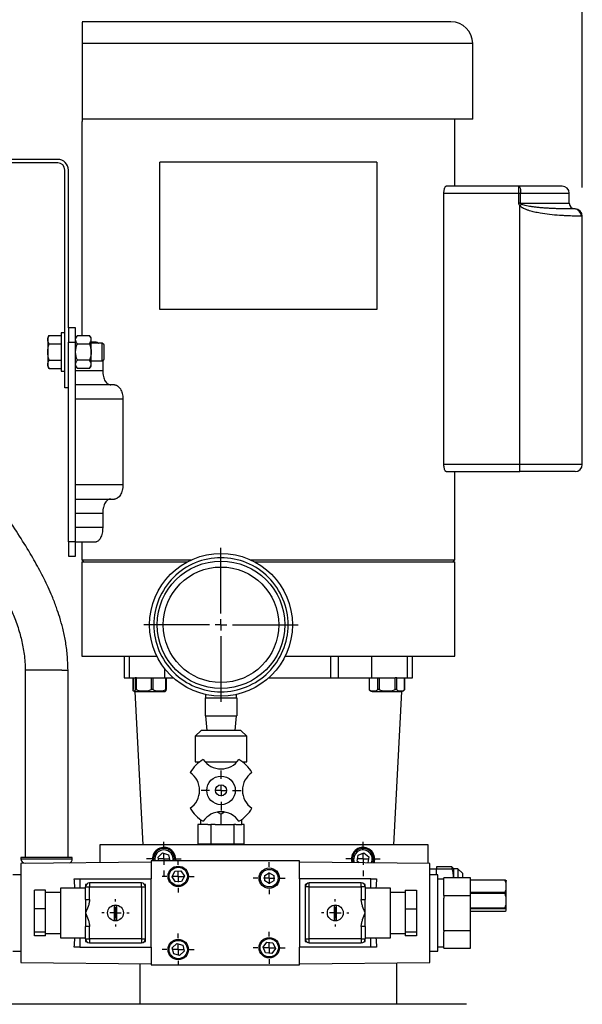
# Model space of a CAD drawing. Header units: inches. Extents: x 2 to 108, y 2 to 83.
# Tile 12 of 27: x 49 to 59, y 57 to 74. Entities that reach past the tile are written whole.
import ezdxf

# ---------------------------------------------------------------- set-up
doc = ezdxf.new("R2010")
doc.units = ezdxf.units.IN
doc.header["$LTSCALE"] = 10
doc.header["$MEASUREMENT"] = 0
doc.linetypes.add('CENTERX2', pattern=[0.8, 0.5, -0.1, 0.1, -0.1])
doc.layers.add('CENTER', color=40, linetype='CENTERX2')
doc.layers.add('DIMENSIONS', color=140, linetype='Continuous', lineweight=25)
doc.styles.add('SLDTEXTSTYLE0', font='TXT', dxfattribs={"width": 0.7})
doc.dimstyles.new('SLDDIMSTYLE1', dxfattribs={"dimtxt": 0.849609, "dimasz": 1.3, "dimexe": 0, "dimexo": 0.0625, "dimgap": 0.212402, "dimtad": 0, "dimtih": 1, "dimtoh": 1, "dimrnd": 1e-09, "dimzin": 12, "dimdsep": 46, "dimtxsty": 'SLDTEXTSTYLE0', "dimsah": 1, "dimcen": 0.09, "dimadec": 0, "dimazin": 3, "dimtfac": 1, "dimtofl": 0, "dimtmove": 0, "dimatfit": 3, "dimfxl": 0, "dimfrac": 2, "dimtolj": 1, "dimtzin": 12, "dimarcsym": 0})

# ---------------------------------------------------------------- blocks, each defined once
blk = doc.blocks.new('_D_5')
at = {"layer": 'DIMENSIONS'}
for p, q in [((42.053, 48.193), (42.053, 79.145)), ((59.285, 70.886), (59.285, 79.145)), ((42.053, 77.895), (48.854, 77.895)), ((50.005, 77.895), (49.72, 77.895)), ((49.72, 77.895), (49.72, 76.544)), ((53.237, 77.895), (53.522, 77.895)), ((53.522, 77.895), (53.522, 76.544)), ((59.285, 77.895), (54.388, 77.895)), ((49.72, 76.544), (50.005, 76.544)), ((53.522, 76.544), (53.237, 76.544))]:
    blk.add_line(p, q, dxfattribs=at)
for points in [[(42.053, 77.895), (43.353, 77.695), (43.353, 78.095)], [(59.285, 77.895), (57.985, 78.095), (57.985, 77.695)]]:
    blk.add_solid(points, dxfattribs=at)
at = {"layer": 'DIMENSIONS', "char_height": 0.8333, "attachment_point": 1, "style": 'SLDTEXTSTYLE0'}
for s, insert in [('17.23', (50.005, 79.159)), ('437.7', (50.005, 77.619))]:
    blk.add_mtext(s, dxfattribs=dict(at, insert=insert))
blk = doc.blocks.new('SW_CENTERMARKSYMBOL_9')
at = {"layer": 'CENTER', "color": 0}
for p, q in [((0, 0.2), (0, 0.303)), ((-0.2, 0), (-0.303, 0)), ((0, 0), (-0.1, 0)), ((0, 0), (0, 0.1)), ((0, 0), (0, -0.1)), ((0, 0), (0.1, 0)), ((0.2, 0), (0.303, 0)), ((0, -0.2), (0, -0.303))]:
    blk.add_line(p, q, dxfattribs=at)
blk = doc.blocks.new('SW_CENTERMARKSYMBOL_10')
at = {"layer": 'CENTER', "color": 0}
for p, q in [((0, 0.2), (0, 0.303)), ((-0.2, 0), (-0.303, 0)), ((0, 0), (-0.1, 0)), ((0, 0), (0, 0.1)), ((0, 0), (0, -0.1)), ((0, 0), (0.1, 0)), ((0.2, 0), (0.303, 0)), ((0, -0.2), (0, -0.303))]:
    blk.add_line(p, q, dxfattribs=at)
blk = doc.blocks.new('SW_CENTERMARKSYMBOL_11')
at = {"layer": 'CENTER', "color": 0}
for p, q in [((0, 0.2), (0, 1.35)), ((-0.2, 0), (-1.35, 0)), ((0, 0), (-0.1, 0)), ((0, 0), (0, 0.1)), ((0, 0), (0, -0.1)), ((0, 0), (0.1, 0)), ((0.2, 0), (1.35, 0)), ((0, -0.2), (0, -1.35))]:
    blk.add_line(p, q, dxfattribs=at)
blk = doc.blocks.new('SW_CENTERMARKSYMBOL_12')
at = {"layer": 'CENTER', "color": 0}
for p, q in [((0, 0.2), (0, 0.35)), ((-0.2, 0), (-0.35, 0)), ((0, 0), (-0.1, 0)), ((0, 0), (0, 0.1)), ((0, 0), (0, -0.1)), ((0, 0), (0.1, 0)), ((0.2, 0), (0.35, 0)), ((0, -0.2), (0, -0.35))]:
    blk.add_line(p, q, dxfattribs=at)
blk = doc.blocks.new('SW_CENTERMARKSYMBOL_13')
at = {"layer": 'CENTER', "color": 0}
for p, q in [((0, 0.2), (0, 0.2795)), ((-0.2, 0), (-0.2795, 0)), ((0, 0), (-0.1, 0)), ((0, 0), (0, 0.1)), ((0, 0), (0, -0.1)), ((0, 0), (0.1, 0)), ((0.2, 0), (0.2795, 0)), ((0, -0.2), (0, -0.2795))]:
    blk.add_line(p, q, dxfattribs=at)
blk = doc.blocks.new('SW_CENTERMARKSYMBOL_14')
at = {"layer": 'CENTER', "color": 0}
for p, q in [((0, 0.2), (0, 0.2795)), ((-0.2, 0), (-0.2795, 0)), ((0, 0), (-0.1, 0)), ((0, 0), (0, 0.1)), ((0, 0), (0, -0.1)), ((0, 0), (0.1, 0)), ((0.2, 0), (0.2795, 0)), ((0, -0.2), (0, -0.2795))]:
    blk.add_line(p, q, dxfattribs=at)
blk = doc.blocks.new('SW_CENTERMARKSYMBOL_15')
at = {"layer": 'CENTER', "color": 0}
for p, q in [((0, 0.2), (0, 0.2795)), ((-0.2, 0), (-0.2795, 0)), ((0, 0), (-0.1, 0)), ((0, 0), (0, 0.1)), ((0, 0), (0, -0.1)), ((0, 0), (0.1, 0)), ((0.2, 0), (0.2795, 0)), ((0, -0.2), (0, -0.2795))]:
    blk.add_line(p, q, dxfattribs=at)
blk = doc.blocks.new('SW_CENTERMARKSYMBOL_16')
at = {"layer": 'CENTER', "color": 0}
for p, q in [((0, 0.2), (0, 0.2795)), ((-0.2, 0), (-0.2795, 0)), ((0, 0), (-0.1, 0)), ((0, 0), (0, 0.1)), ((0, 0), (0, -0.1)), ((0, 0), (0.1, 0)), ((0.2, 0), (0.2795, 0)), ((0, -0.2), (0, -0.2795))]:
    blk.add_line(p, q, dxfattribs=at)
blk = doc.blocks.new('SW_CENTERMARKSYMBOL_17')
at = {"layer": 'CENTER', "color": 0}
for p, q in [((0, 0.2), (0, 0.239)), ((-0.2, 0), (-0.239, 0)), ((0, 0), (-0.1, 0)), ((0, 0), (0, 0.1)), ((0, 0), (0, -0.1)), ((0, 0), (0.1, 0)), ((0.2, 0), (0.239, 0)), ((0, -0.2), (0, -0.239))]:
    blk.add_line(p, q, dxfattribs=at)
blk = doc.blocks.new('SW_CENTERMARKSYMBOL_18')
at = {"layer": 'CENTER', "color": 0}
for p, q in [((0, 0.2), (0, 0.239)), ((-0.2, 0), (-0.239, 0)), ((0, 0), (-0.1, 0)), ((0, 0), (0, 0.1)), ((0, 0), (0, -0.1)), ((0, 0), (0.1, 0)), ((0.2, 0), (0.239, 0)), ((0, -0.2), (0, -0.239))]:
    blk.add_line(p, q, dxfattribs=at)

msp = doc.modelspace()

# ---------------------------------------------------------------- linework, layer by layer
for p, q in [((50.527, 73.411), (50.527, 72.081)), ((57.365, 73.411), (50.527, 73.411)), ((57.365, 72.081), (57.365, 73.411)), ((57.365, 72.081), (50.527, 72.081)), ((50.527, 72.081), (50.527, 72.041)), ((57.05, 70.911), (57.05, 72.081)), ((50.52, 72.041), (50.52, 68.294)), ((50.527, 72.041), (50.52, 72.041)), ((48.285, 71.381), (50.097, 71.381)), ((50.097, 71.318), (48.285, 71.318)), ((51.885, 68.751), (51.885, 71.331)), ((55.685, 71.331), (51.885, 71.331)), ((55.685, 71.331), (55.685, 68.751)), ((50.222, 67.381), (50.222, 71.193)), ((50.285, 68.431), (50.285, 71.193)), ((58.175, 70.911), (56.903, 70.911)), ((58.175, 70.786), (58.175, 70.911)), ((56.861, 66.036), (56.861, 70.786)), ((56.861, 70.786), (58.175, 70.786)), ((58.175, 70.611), (58.175, 70.786)), ((58.175, 70.786), (58.205, 70.786)), ((58.205, 70.611), (58.205, 70.786)), ((58.205, 70.786), (59.057, 70.786)), ((59.057, 70.611), (59.057, 70.786)), ((58.205, 70.611), (58.175, 70.611)), ((58.19, 70.57), (58.222, 70.593)), ((58.19, 66.036), (58.19, 70.57)), ((58.205, 70.611), (59.057, 70.611)), ((59.285, 70.386), (59.268, 70.386)), ((59.285, 66.036), (59.285, 70.386)), ((55.685, 68.751), (51.885, 68.751)), ((49.947, 68.294), (49.925, 68.256)), ((49.947, 68.294), (50.16, 68.294)), ((50.222, 68.343), (50.16, 68.343)), ((50.16, 68.343), (50.16, 68.006)), ((50.41, 68.431), (50.285, 68.431)), ((50.285, 68.431), (50.285, 68.181)), ((50.41, 68.181), (50.41, 68.431)), ((50.441, 68.294), (50.41, 68.256)), ((50.441, 68.294), (50.652, 68.294)), ((50.683, 68.256), (50.652, 68.294)), ((49.925, 68.256), (49.925, 68.222)), ((49.925, 68.222), (49.925, 68.006)), ((49.947, 68.15), (50.16, 68.15)), ((50.285, 68.181), (50.41, 68.181)), ((50.285, 64.681), (50.285, 68.181)), ((50.41, 64.681), (50.41, 68.181)), ((50.441, 68.15), (50.652, 68.15)), ((50.683, 68.222), (50.683, 68.256)), ((50.683, 68.006), (50.683, 68.222)), ((50.769, 68.181), (50.683, 68.181)), ((50.877, 68.162), (50.683, 68.162)), ((50.91, 68.129), (50.877, 68.162)), ((50.877, 68.006), (50.877, 68.162)), ((50.91, 68.006), (50.91, 68.129)), ((49.925, 68.006), (49.925, 67.789)), ((50.16, 68.006), (50.16, 67.668)), ((50.683, 67.789), (50.683, 68.006)), ((50.877, 67.85), (50.877, 68.006)), ((50.91, 67.883), (50.91, 68.006)), ((49.925, 67.789), (49.925, 67.756)), ((49.947, 67.861), (50.16, 67.861)), ((50.652, 67.861), (50.441, 67.861)), ((50.683, 67.85), (50.877, 67.85)), ((50.683, 67.756), (50.683, 67.789)), ((50.877, 67.85), (50.91, 67.883)), ((50.885, 67.858), (50.885, 67.681)), ((49.925, 67.756), (49.947, 67.717)), ((49.947, 67.717), (50.16, 67.717)), ((50.16, 67.668), (50.222, 67.668)), ((50.41, 67.756), (50.441, 67.717)), ((50.41, 67.681), (50.885, 67.681)), ((50.652, 67.717), (50.441, 67.717)), ((50.652, 67.717), (50.683, 67.756)), ((51.089, 67.431), (50.41, 67.431)), ((50.285, 67.381), (50.222, 67.381)), ((51.24, 67.181), (50.41, 67.181)), ((51.24, 67.181), (51.24, 65.681)), ((58.19, 66.036), (56.861, 66.036)), ((56.903, 65.911), (58.19, 65.911)), ((57.05, 64.366), (57.05, 65.911)), ((58.19, 65.911), (58.19, 66.036)), ((59.285, 66.036), (58.19, 66.036)), ((51.24, 65.681), (50.41, 65.681)), ((50.41, 65.431), (51.089, 65.431)), ((50.41, 65.181), (50.885, 65.181)), ((50.885, 65.181), (50.885, 64.931)), ((50.885, 64.931), (50.41, 64.931)), ((50.41, 64.681), (50.285, 64.681)), ((50.285, 64.681), (50.285, 64.431)), ((50.41, 64.431), (50.41, 64.681)), ((50.41, 64.681), (50.769, 64.681)), ((50.52, 64.681), (50.52, 64.366)), ((50.285, 64.431), (50.41, 64.431)), ((50.52, 64.366), (50.555, 64.331)), ((50.52, 64.366), (52.437, 64.366)), ((50.52, 64.331), (50.52, 62.681)), ((50.52, 64.331), (52.367, 64.331)), ((53.476, 64.366), (57.05, 64.366)), ((53.547, 64.331), (57.05, 64.331)), ((57.015, 64.331), (57.05, 64.366)), ((57.05, 62.681), (57.05, 64.331)), ((50.52, 62.681), (51.833, 62.681)), ((51.259, 62.681), (51.259, 62.301)), ((51.349, 62.681), (51.349, 62.301)), ((54.08, 62.681), (57.05, 62.681)), ((54.881, 62.301), (54.881, 62.681)), ((55.015, 62.301), (55.015, 62.681)), ((55.597, 62.301), (55.597, 62.681)), ((56.221, 62.301), (56.221, 62.681)), ((56.311, 62.301), (56.311, 62.681)), ((49.528, 62.433), (49.528, 59.155)), ((50.168, 62.433), (49.528, 62.433)), ((50.168, 62.433), (50.278, 62.433)), ((50.278, 59.155), (50.278, 62.433)), ((51.973, 62.301), (51.973, 62.457)), ((51.259, 62.301), (51.349, 62.301)), ((51.349, 62.301), (51.455, 62.301)), ((51.416, 62.301), (51.416, 62.093)), ((51.417, 62.09), (51.417, 62.301)), ((51.454, 62.301), (51.455, 62.301)), ((51.455, 62.301), (51.455, 62.09)), ((51.479, 62.301), (51.455, 62.301)), ((51.479, 62.09), (51.479, 62.301)), ((51.479, 62.301), (51.489, 62.301)), ((51.489, 62.301), (51.973, 62.301)), ((51.732, 62.301), (51.732, 62.09)), ((51.771, 62.09), (51.771, 62.301)), ((51.973, 62.301), (52.119, 62.301)), ((51.984, 62.301), (51.984, 62.09)), ((52, 62.093), (52, 62.301)), ((53.794, 62.301), (54.881, 62.301)), ((54.881, 62.301), (55.015, 62.301)), ((55.015, 62.301), (55.597, 62.301)), ((55.551, 62.301), (55.551, 62.098)), ((55.557, 62.09), (55.557, 62.301)), ((55.597, 62.301), (56.005, 62.301)), ((55.698, 62.301), (55.698, 62.09)), ((55.732, 62.09), (55.732, 62.301)), ((56.004, 62.301), (56.004, 62.09)), ((56.038, 62.301), (56.005, 62.301)), ((56.038, 62.301), (56.221, 62.301)), ((56.038, 62.09), (56.038, 62.301)), ((56.038, 62.301), (56.041, 62.301)), ((56.168, 62.301), (56.168, 62.09)), ((56.173, 62.098), (56.173, 62.301)), ((56.221, 62.301), (56.311, 62.301)), ((51.417, 62.09), (51.416, 62.093)), ((55.552, 62.097), (55.551, 62.098)), ((51.447, 62.062), (51.587, 59.378)), ((51.448, 62.061), (51.968, 62.061)), ((52.677, 61.949), (52.677, 61.636)), ((52.677, 61.949), (53.237, 61.949)), ((52.687, 62.008), (52.687, 61.949)), ((53.227, 61.949), (53.227, 62.008)), ((53.237, 61.949), (53.237, 61.636)), ((55.602, 62.061), (56.122, 62.061)), ((55.983, 59.378), (56.123, 62.062)), ((52.677, 61.636), (53.237, 61.636)), ((52.687, 61.636), (52.706, 61.379)), ((53.207, 61.379), (53.227, 61.636)), ((52.607, 61.379), (52.507, 61.279)), ((52.507, 61.279), (52.507, 60.829)), ((53.407, 61.279), (52.507, 61.279)), ((53.307, 61.379), (52.607, 61.379)), ((53.407, 61.279), (53.307, 61.379)), ((53.407, 60.829), (53.407, 61.279)), ((52.507, 60.829), (52.583, 60.829)), ((52.678, 60.829), (53.237, 60.829)), ((53.331, 60.829), (53.407, 60.829)), ((52.894, 59.948), (52.958, 59.912)), ((53.021, 59.948), (52.958, 59.912)), ((52.958, 59.729), (52.958, 59.912)), ((52.554, 59.729), (52.554, 59.385)), ((52.597, 59.729), (52.554, 59.729)), ((52.597, 59.819), (52.597, 59.729)), ((52.726, 59.729), (52.597, 59.729)), ((52.726, 59.729), (52.779, 59.729)), ((52.779, 59.729), (52.779, 59.385)), ((52.855, 59.729), (52.779, 59.729)), ((52.855, 59.729), (52.958, 59.729)), ((52.958, 59.729), (53.087, 59.729)), ((53.087, 59.729), (53.182, 59.729)), ((53.182, 59.729), (53.182, 59.385)), ((53.216, 59.729), (53.182, 59.729)), ((53.216, 59.729), (53.319, 59.729)), ((53.319, 59.729), (53.319, 59.819)), ((53.361, 59.729), (53.319, 59.729)), ((53.361, 59.385), (53.361, 59.729)), ((50.833, 59.378), (50.833, 59.063)), ((56.583, 59.378), (50.833, 59.378)), ((52.559, 59.385), (52.554, 59.385)), ((52.558, 59.385), (52.558, 59.378)), ((52.774, 59.385), (52.559, 59.385)), ((52.779, 59.385), (52.774, 59.385)), ((52.787, 59.385), (52.779, 59.385)), ((53.174, 59.385), (52.787, 59.385)), ((53.182, 59.385), (53.174, 59.385)), ((53.186, 59.385), (53.182, 59.385)), ((53.358, 59.385), (53.186, 59.385)), ((53.358, 59.378), (53.358, 59.385)), ((53.361, 59.385), (53.358, 59.385)), ((56.583, 59.049), (56.583, 59.378)), ((49.453, 59.155), (49.453, 59.13)), ((50.353, 59.155), (49.453, 59.155)), ((50.353, 59.13), (50.353, 59.155)), ((51.854, 59.16), (51.934, 59.234)), ((51.869, 59.093), (51.854, 59.16)), ((51.934, 59.234), (52.038, 59.202)), ((52.038, 59.202), (52.062, 59.095)), ((55.342, 59.089), (55.359, 59.196)), ((55.359, 59.196), (55.461, 59.235)), ((55.461, 59.235), (55.545, 59.167)), ((55.545, 59.167), (55.528, 59.06)), ((49.453, 59.13), (50.353, 59.13)), ((51.734, 59.073), (49.454, 59.049)), ((49.454, 59.049), (49.454, 57.317)), ((49.528, 59.055), (49.528, 59.05)), ((51.734, 59.093), (51.734, 58.783)), ((54.334, 59.093), (51.734, 59.093)), ((52.062, 59.095), (52.059, 59.093)), ((52.161, 59.128), (52.158, 59.093)), ((54.334, 58.783), (54.334, 59.093)), ((56.614, 59.049), (54.334, 59.073)), ((55.375, 59.062), (55.342, 59.089)), ((56.614, 57.317), (56.614, 59.049)), ((56.998, 58.99), (56.733, 58.99)), ((56.733, 58.99), (56.733, 58.957)), ((57.022, 58.967), (56.998, 58.99)), ((56.998, 58.99), (56.998, 58.957)), ((49.454, 58.853), (49.314, 58.853)), ((52.099, 58.816), (52.148, 58.914)), ((52.159, 58.725), (52.099, 58.816)), ((52.148, 58.914), (52.256, 58.92)), ((52.256, 58.92), (52.316, 58.829)), ((52.316, 58.829), (52.268, 58.732)), ((53.722, 58.838), (53.802, 58.884)), ((53.722, 58.746), (53.722, 58.838)), ((53.802, 58.884), (53.882, 58.838)), ((53.882, 58.838), (53.882, 58.746)), ((56.733, 58.951), (56.614, 58.951)), ((56.754, 58.853), (56.614, 58.853)), ((56.733, 58.957), (56.998, 58.957)), ((56.733, 58.853), (56.733, 58.957)), ((56.754, 57.513), (56.754, 58.853)), ((57.029, 58.957), (57.023, 58.967)), ((57.107, 58.957), (57.029, 58.957)), ((57.029, 58.957), (57.029, 58.799)), ((57.186, 58.879), (57.107, 58.957)), ((57.107, 58.957), (57.107, 58.799)), ((57.186, 58.879), (57.186, 58.799)), ((50.386, 58.783), (50.484, 58.783)), ((50.484, 58.783), (50.484, 58.616)), ((50.484, 58.783), (51.734, 58.783)), ((50.601, 58.683), (50.584, 58.683)), ((50.584, 58.683), (50.584, 58.638)), ((50.584, 58.419), (50.584, 58.638)), ((50.584, 58.638), (50.654, 58.638)), ((50.654, 58.708), (50.654, 58.638)), ((51.564, 58.708), (50.654, 58.708)), ((50.654, 58.419), (50.654, 58.638)), ((50.654, 58.638), (51.564, 58.638)), ((51.564, 58.638), (51.564, 58.708)), ((51.564, 58.638), (51.564, 57.728)), ((51.564, 58.638), (51.634, 58.638)), ((51.634, 58.683), (51.618, 58.683)), ((51.634, 58.638), (51.634, 58.683)), ((51.634, 57.728), (51.634, 58.638)), ((51.734, 57.583), (51.734, 58.783)), ((52.268, 58.732), (52.159, 58.725)), ((53.802, 58.699), (53.722, 58.746)), ((53.882, 58.746), (53.802, 58.699)), ((55.584, 58.783), (54.334, 58.783)), ((54.334, 58.783), (54.334, 57.583)), ((54.451, 58.683), (54.434, 58.683)), ((54.434, 58.683), (54.434, 58.638)), ((54.434, 58.638), (54.434, 57.728)), ((54.504, 58.638), (54.434, 58.638)), ((55.414, 58.708), (54.504, 58.708)), ((54.504, 58.638), (54.504, 58.708)), ((54.504, 57.728), (54.504, 58.638)), ((54.504, 58.638), (55.414, 58.638)), ((55.414, 58.638), (55.414, 58.708)), ((55.414, 58.638), (55.414, 58.419)), ((55.484, 58.638), (55.414, 58.638)), ((55.484, 58.683), (55.468, 58.683)), ((55.484, 58.638), (55.484, 58.683)), ((55.484, 58.638), (55.484, 58.419)), ((55.584, 58.616), (55.584, 58.783)), ((55.584, 58.783), (55.683, 58.783)), ((56.862, 58.776), (56.754, 58.776)), ((56.862, 58.774), (56.862, 58.799)), ((57.329, 58.799), (56.862, 58.799)), ((56.862, 58.515), (56.862, 58.774)), ((57.329, 58.491), (57.329, 58.799)), ((57.329, 58.762), (57.934, 58.762)), ((57.934, 58.755), (57.329, 58.755)), ((57.934, 58.755), (57.934, 58.762)), ((57.954, 58.649), (57.954, 58.745)), ((57.954, 58.396), (57.954, 58.649)), ((49.689, 58.255), (49.689, 58.584)), ((49.884, 58.584), (49.689, 58.584)), ((49.884, 58.255), (49.884, 58.584)), ((50.144, 58.543), (49.884, 58.543)), ((50.584, 58.616), (50.144, 58.616)), ((50.144, 58.616), (50.144, 57.749)), ((55.924, 58.616), (55.484, 58.616)), ((55.924, 57.749), (55.924, 58.616)), ((56.184, 58.543), (55.924, 58.543)), ((56.184, 58.584), (56.184, 58.255)), ((56.184, 58.584), (56.379, 58.584)), ((56.379, 58.584), (56.379, 58.255)), ((56.862, 58.491), (56.862, 58.515)), ((56.862, 58.491), (56.862, 58.442)), ((56.862, 58.491), (57.329, 58.491)), ((57.329, 58.544), (57.934, 58.544)), ((57.934, 58.522), (57.329, 58.522)), ((57.329, 57.875), (57.329, 58.491)), ((57.934, 58.522), (57.934, 58.544)), ((50.584, 58.419), (50.654, 58.419)), ((55.414, 58.419), (55.484, 58.419)), ((56.862, 57.923), (56.862, 58.442)), ((57.954, 58.236), (57.954, 58.396)), ((49.884, 58.255), (49.689, 58.255)), ((49.689, 57.854), (49.689, 58.255)), ((49.884, 57.854), (49.884, 58.255)), ((56.184, 58.255), (56.379, 58.255)), ((56.184, 58.255), (56.184, 57.854)), ((56.379, 58.255), (56.379, 57.854)), ((57.329, 58.27), (57.934, 58.27)), ((57.934, 58.257), (57.329, 58.257)), ((57.329, 58.215), (57.934, 58.215)), ((57.934, 58.257), (57.934, 58.27)), ((50.584, 57.728), (50.584, 57.947)), ((50.654, 57.947), (50.584, 57.947)), ((50.654, 57.728), (50.654, 57.947)), ((55.414, 57.947), (55.414, 57.728)), ((55.484, 57.947), (55.414, 57.947)), ((55.484, 57.947), (55.484, 57.728)), ((49.689, 57.854), (49.884, 57.854)), ((49.689, 57.782), (49.689, 57.854)), ((49.884, 57.782), (49.689, 57.782)), ((49.884, 57.782), (49.884, 57.854)), ((49.884, 57.823), (50.144, 57.823)), ((55.924, 57.823), (56.184, 57.823)), ((56.184, 57.854), (56.379, 57.854)), ((56.184, 57.854), (56.184, 57.782)), ((56.379, 57.782), (56.184, 57.782)), ((56.379, 57.854), (56.379, 57.782)), ((56.862, 57.875), (56.862, 57.923)), ((56.862, 57.875), (57.329, 57.875)), ((56.862, 57.875), (56.862, 57.851)), ((56.862, 57.591), (56.862, 57.851)), ((57.329, 57.567), (57.329, 57.875)), ((50.144, 57.749), (50.584, 57.749)), ((50.484, 57.749), (50.484, 57.583)), ((50.584, 57.728), (50.654, 57.728)), ((50.584, 57.728), (50.584, 57.683)), ((50.584, 57.683), (50.601, 57.683)), ((51.564, 57.728), (50.654, 57.728)), ((50.654, 57.728), (50.654, 57.658)), ((50.654, 57.658), (51.564, 57.658)), ((51.564, 57.728), (51.564, 57.658)), ((51.564, 57.728), (51.634, 57.728)), ((51.618, 57.683), (51.634, 57.683)), ((51.634, 57.683), (51.634, 57.728)), ((52.103, 57.573), (52.182, 57.648)), ((52.182, 57.648), (52.287, 57.617)), ((52.287, 57.617), (52.312, 57.511)), ((53.693, 57.585), (53.758, 57.673)), ((53.758, 57.673), (53.867, 57.66)), ((53.867, 57.66), (53.91, 57.56)), ((54.434, 57.728), (54.504, 57.728)), ((54.434, 57.728), (54.434, 57.683)), ((54.434, 57.683), (54.451, 57.683)), ((55.414, 57.728), (54.504, 57.728)), ((54.504, 57.658), (54.504, 57.728)), ((54.504, 57.658), (55.414, 57.658)), ((55.414, 57.728), (55.484, 57.728)), ((55.414, 57.728), (55.414, 57.658)), ((55.468, 57.683), (55.484, 57.683)), ((55.484, 57.749), (55.924, 57.749)), ((55.484, 57.683), (55.484, 57.728)), ((55.584, 57.583), (55.584, 57.749)), ((49.314, 57.513), (49.454, 57.513)), ((50.484, 57.583), (50.386, 57.583)), ((50.484, 57.583), (51.734, 57.583)), ((51.734, 57.583), (51.734, 57.273)), ((52.129, 57.467), (52.103, 57.573)), ((52.233, 57.436), (52.129, 57.467)), ((52.312, 57.511), (52.233, 57.436)), ((53.737, 57.485), (53.693, 57.585)), ((53.845, 57.473), (53.737, 57.485)), ((53.91, 57.56), (53.845, 57.473)), ((55.584, 57.583), (54.334, 57.583)), ((54.334, 57.273), (54.334, 57.583)), ((55.683, 57.583), (55.584, 57.583)), ((56.614, 57.513), (56.754, 57.513)), ((56.754, 57.59), (56.862, 57.59)), ((56.862, 57.567), (56.862, 57.591)), ((56.862, 57.567), (57.329, 57.567)), ((49.454, 57.317), (51.734, 57.293)), ((51.535, 57.295), (51.535, 56.583)), ((51.734, 57.273), (54.334, 57.273)), ((54.334, 57.293), (56.614, 57.317)), ((56.035, 56.583), (56.035, 57.311)), ((57.254, 56.583), (43.309, 56.583))]:
    msp.add_line(p, q)
at = {"flags": 128}
for points in [[(58.175, 70.911), (58.181, 70.908), (58.187, 70.901), (58.192, 70.89), (58.196, 70.874), (58.2, 70.855), (58.203, 70.834), (58.205, 70.81), (58.205, 70.786)], [(55.297, 59.063), (55.291, 59.081), (55.284, 59.128)], [(55.647, 59.128), (55.64, 59.075), (55.635, 59.059)]]:
    msp.add_lwpolyline(points, dxfattribs=at)
for centre, radius in [((52.957, 63.229), 1.25), ((52.957, 63.229), 1.116), ((52.957, 63.229), 1.012), ((52.958, 60.329), 0.25), ((52.958, 60.329), 0.0974), ((52.208, 58.823), 0.179), ((52.208, 58.823), 0.16), ((53.802, 58.792), 0.179), ((53.802, 58.792), 0.154), ((51.109, 58.183), 0.139), ((54.959, 58.183), 0.139), ((52.208, 57.542), 0.179), ((52.208, 57.542), 0.16), ((53.802, 57.573), 0.179), ((53.802, 57.573), 0.16)]:
    msp.add_circle(centre, radius)
for centre, radius, start, end in [((50.585, 73.411), 0.38, 90, 98.769), ((56.985, 73.411), 0.38, 0, 90), ((50.097, 71.193), 0.187, 0, 90), ((50.097, 71.193), 0.125, 0, 90), ((58.932, 70.786), 0.125, 0, 90), ((59.157, 70.611), 0.1, 180, 270), ((59.144, 70.387), 0.124, 359.5691, 89.5626), ((59.16, 70.386), 0.125, 0, 90), ((59.16, 66.036), 0.125, 270, 0), ((55.609, 62.125), 0.0644, 206.5092, 263.6486), ((56.115, 62.125), 0.0644, 276.3514, 333.6126), ((51.455, 62.125), 0.0644, 247.3304, 263.6486), ((51.961, 62.125), 0.0644, 276.3514, 292.5796), ((52.958, 60.329), 0.625, 119.9264, 150.0736), ((52.958, 61.079), 0.375, 213.749, 326.251), ((52.958, 60.329), 0.625, 29.9264, 60.0736), ((52.208, 60.329), 0.375, 303.749, 56.251), ((53.708, 60.329), 0.375, 123.749, 236.251), ((52.958, 60.329), 0.625, 209.9264, 240.0736), ((52.958, 60.329), 0.625, 299.9264, 330.0736), ((52.958, 59.579), 0.375, 33.749, 146.251), ((51.958, 59.128), 0.203, 0, 189.9282), ((55.444, 59.128), 0.203, 0, 198.556), ((51.958, 59.128), 0.185, 90, 190.9055), ((51.958, 59.128), 0.16, 90, 192.6356), ((51.958, 59.128), 0.185, 349.0945, 90), ((51.958, 59.128), 0.16, 347.3644, 90), ((55.444, 59.128), 0.185, 90, 200.5044), ((55.444, 59.128), 0.16, 334.7969, 180), ((55.444, 59.128), 0.185, 338.2956, 90), ((49.528, 59.13), 0.075, 180, 270), ((50.278, 59.13), 0.075, 286.1617, 0), ((50.654, 58.638), 0.07, 90, 180), ((51.564, 58.638), 0.07, 0, 90), ((54.504, 58.638), 0.07, 90, 180), ((55.414, 58.638), 0.07, 0, 90), ((50.654, 57.728), 0.07, 180, 270), ((51.564, 57.728), 0.07, 270, 0), ((54.504, 57.728), 0.07, 180, 270), ((55.414, 57.728), 0.07, 270, 360)]:
    msp.add_arc(centre, radius, start, end)
for centre, start_param, end_param in [((50.32, 58.183), 5.230596, 5.467774), ((55.749, 58.183), 0.815411, 1.052589), ((50.32, 58.183), 3.957004, 4.194182), ((55.749, 58.183), 2.089004, 2.326181)]:
    msp.add_ellipse(centre, major_axis=(0, 0.875), ratio=0.104167, start_param=start_param, end_param=end_param)
for points, knots in [([(50.527, 73.784), (50.527, 73.785), (50.527, 73.786), (50.527, 73.775), (50.527, 73.746), (50.527, 73.707), (50.527, 73.665), (50.527, 73.609), (50.527, 73.547), (50.527, 73.481), (50.527, 73.437), (50.527, 73.415), (50.527, 73.411)], [0, 0, 0, 0, 0.185027, 0.428193, 0.595238, 0.686902, 0.779566, 0.848649, 0.918159, 0.958072, 0.992823, 1, 1, 1, 1]), ([(53.785, 73.791), (52.936, 73.791), (52.122, 73.791), (50.922, 73.791), (50.585, 73.791), (50.585, 73.791)], [0, 0, 0, 0, 0.5, 0.5, 1, 1, 1, 1]), ([(56.985, 73.791), (56.985, 73.791), (56.648, 73.791), (55.448, 73.791), (54.634, 73.791), (53.785, 73.791)], [0, 0, 0, 0, 0.5, 0.5, 1, 1, 1, 1]), ([(56.861, 70.786), (56.861, 70.794), (56.861, 70.803), (56.862, 70.819), (56.863, 70.827), (56.866, 70.842), (56.867, 70.85), (56.87, 70.863), (56.872, 70.87), (56.876, 70.881), (56.878, 70.886), (56.883, 70.895), (56.885, 70.899), (56.89, 70.905), (56.892, 70.907), (56.898, 70.91), (56.9, 70.911), (56.903, 70.911)], [0, 0, 0, 0, 0.125, 0.125, 0.25, 0.25, 0.375, 0.375, 0.5, 0.5, 0.625, 0.625, 0.75, 0.75, 0.875, 0.875, 1, 1, 1, 1]), ([(58.932, 70.911), (58.932, 70.911), (58.857, 70.911), (58.583, 70.911), (58.391, 70.911), (58.175, 70.911)], [0, 0, 0, 0, 0.5, 0.5, 1, 1, 1, 1]), ([(58.19, 70.57), (58.189, 70.572), (58.186, 70.575), (58.183, 70.58), (58.181, 70.585), (58.179, 70.59), (58.177, 70.596), (58.176, 70.601), (58.175, 70.606), (58.175, 70.609), (58.175, 70.611)], [0, 0, 0, 0, 0.141699, 0.277284, 0.40733, 0.53249, 0.653494, 0.771152, 0.886342, 1, 1, 1, 1]), ([(59.268, 70.386), (59.267, 70.386), (59.265, 70.386), (59.26, 70.386), (59.256, 70.386), (59.251, 70.386), (59.247, 70.386), (59.242, 70.386), (59.237, 70.386), (59.232, 70.386), (59.227, 70.386), (59.223, 70.386), (59.208, 70.386), (59.181, 70.386), (59.134, 70.387), (59.082, 70.388), (59.021, 70.391), (58.956, 70.394), (58.855, 70.4), (58.721, 70.411), (58.57, 70.432), (58.452, 70.455), (58.374, 70.475), (58.314, 70.495), (58.279, 70.51), (58.255, 70.521), (58.241, 70.529), (58.228, 70.537), (58.217, 70.545), (58.206, 70.553), (58.197, 70.561), (58.192, 70.567), (58.19, 70.57)], [0, 0, 0, 0, 0.013928, 0.02734, 0.040235, 0.052614, 0.064477, 0.075823, 0.086652, 0.096965, 0.106762, 0.116042, 0.124806, 0.191537, 0.249738, 0.31501, 0.374333, 0.439299, 0.49939, 0.633877, 0.748776, 0.815589, 0.87393, 0.907349, 0.93683, 0.947877, 0.958203, 0.967829, 0.976784, 0.985101, 0.992822, 1, 1, 1, 1]), ([(59.097, 70.511), (59.079, 70.511), (59.047, 70.511), (58.981, 70.512), (58.912, 70.514), (58.838, 70.516), (58.764, 70.519), (58.693, 70.523), (58.621, 70.528), (58.562, 70.532), (58.514, 70.537), (58.48, 70.54), (58.448, 70.544), (58.417, 70.548), (58.363, 70.555), (58.305, 70.565), (58.249, 70.58), (58.23, 70.589), (58.222, 70.593)], [0, 0, 0, 0, 0.127191, 0.224415, 0.321262, 0.417658, 0.496156, 0.570707, 0.641357, 0.70816, 0.740897, 0.77181, 0.800916, 0.828232, 0.853775, 0.945776, 0.977453, 1, 1, 1, 1]), ([(59.145, 70.511), (59.136, 70.511), (59.125, 70.511), (59.1, 70.511), (59.097, 70.511)], [0, 0, 0, 0, 0.884208, 1, 1, 1, 1]), ([(50.41, 68.222), (50.41, 68.235), (50.413, 68.247), (50.424, 68.271), (50.432, 68.283), (50.441, 68.294)], [0, 0, 0, 0, 0.5, 0.5, 1, 1, 1, 1]), ([(50.683, 68.222), (50.683, 68.235), (50.68, 68.247), (50.669, 68.271), (50.661, 68.283), (50.652, 68.294)], [0, 0, 0, 0, 0.5, 0.5, 1, 1, 1, 1]), ([(50.41, 68.006), (50.41, 68.031), (50.413, 68.055), (50.424, 68.103), (50.432, 68.127), (50.441, 68.15)], [0, 0, 0, 0, 0.5, 0.5, 1, 1, 1, 1]), ([(50.769, 68.181), (50.782, 68.18), (50.796, 68.18), (50.808, 68.163), (50.809, 68.162)], [0, 0, 0, 0, 0.954706, 1, 1, 1, 1]), ([(50.683, 68.006), (50.683, 67.981), (50.68, 67.956), (50.669, 67.908), (50.661, 67.885), (50.652, 67.861)], [0, 0, 0, 0, 0.5, 0.5, 1, 1, 1, 1]), ([(47.188, 67.876), (47.19, 67.785), (47.195, 67.612), (47.229, 67.366), (47.276, 67.148), (47.329, 66.955), (47.392, 66.768), (47.46, 66.593), (47.534, 66.425), (47.606, 66.274), (47.682, 66.126), (47.763, 65.978), (47.888, 65.762), (48.063, 65.482), (48.29, 65.139), (48.522, 64.797), (48.749, 64.456), (48.918, 64.187), (49.031, 63.993), (49.101, 63.868), (49.176, 63.725), (49.261, 63.548), (49.353, 63.331), (49.42, 63.131), (49.464, 62.964), (49.49, 62.841), (49.511, 62.712), (49.525, 62.575), (49.527, 62.481), (49.528, 62.433)], [0, 0, 0, 0, 0.045386, 0.086426, 0.123448, 0.156663, 0.186206, 0.221555, 0.25027, 0.277477, 0.305094, 0.333126, 0.361571, 0.429544, 0.49772, 0.566681, 0.635666, 0.701699, 0.725055, 0.74764, 0.773075, 0.805778, 0.845202, 0.890767, 0.910621, 0.931405, 0.953161, 0.975977, 1, 1, 1, 1]), ([(50.278, 62.433), (50.275, 62.524), (50.27, 62.697), (50.236, 62.943), (50.19, 63.161), (50.136, 63.354), (50.073, 63.541), (50.005, 63.716), (49.932, 63.884), (49.859, 64.035), (49.783, 64.183), (49.702, 64.331), (49.577, 64.547), (49.402, 64.827), (49.175, 65.17), (48.943, 65.512), (48.716, 65.853), (48.547, 66.122), (48.434, 66.316), (48.364, 66.441), (48.289, 66.584), (48.204, 66.761), (48.112, 66.978), (48.045, 67.178), (48.001, 67.345), (47.975, 67.468), (47.954, 67.597), (47.94, 67.734), (47.938, 67.828), (47.938, 67.876)], [0, 0, 0, 0, 0.045386, 0.086426, 0.123448, 0.156663, 0.186206, 0.221555, 0.25027, 0.277477, 0.305094, 0.333126, 0.361571, 0.429544, 0.49772, 0.566681, 0.635666, 0.701699, 0.725055, 0.74764, 0.773075, 0.805778, 0.845202, 0.890767, 0.910621, 0.931405, 0.953161, 0.975977, 1, 1, 1, 1]), ([(50.41, 67.789), (50.41, 67.802), (50.413, 67.814), (50.424, 67.838), (50.432, 67.85), (50.441, 67.861)], [0, 0, 0, 0, 0.5, 0.5, 1, 1, 1, 1]), ([(50.683, 67.789), (50.683, 67.802), (50.68, 67.814), (50.669, 67.838), (50.661, 67.85), (50.652, 67.861)], [0, 0, 0, 0, 0.5, 0.5, 1, 1, 1, 1]), ([(50.885, 67.681), (50.885, 67.663), (50.886, 67.645), (50.89, 67.611), (50.893, 67.594), (50.9, 67.563), (50.905, 67.548), (50.915, 67.521), (50.921, 67.508), (50.935, 67.486), (50.942, 67.476), (50.957, 67.46), (50.966, 67.453), (50.983, 67.442), (50.992, 67.438), (51.01, 67.432), (51.019, 67.431), (51.029, 67.431)], [0, 0, 0, 0, 0.125, 0.125, 0.25, 0.25, 0.375, 0.375, 0.5, 0.5, 0.625, 0.625, 0.75, 0.75, 0.875, 0.875, 1, 1, 1, 1]), ([(51.089, 67.431), (51.099, 67.431), (51.108, 67.429), (51.122, 67.425), (51.126, 67.423), (51.136, 67.418), (51.14, 67.415), (51.154, 67.406), (51.162, 67.398), (51.179, 67.38), (51.187, 67.37), (51.201, 67.347), (51.207, 67.334), (51.216, 67.314), (51.219, 67.307), (51.224, 67.292), (51.226, 67.285), (51.232, 67.262), (51.235, 67.246), (51.239, 67.214), (51.24, 67.197), (51.24, 67.181)], [0, 0, 0, 0, 0.125, 0.125, 0.1875, 0.1875, 0.25, 0.25, 0.375, 0.375, 0.5, 0.5, 0.625, 0.625, 0.6875, 0.6875, 0.75, 0.75, 0.875, 0.875, 1, 1, 1, 1]), ([(56.903, 65.911), (56.9, 65.911), (56.898, 65.912), (56.893, 65.915), (56.89, 65.917), (56.885, 65.923), (56.883, 65.927), (56.878, 65.935), (56.876, 65.941), (56.872, 65.952), (56.87, 65.958), (56.867, 65.972), (56.866, 65.979), (56.863, 65.994), (56.862, 66.002), (56.861, 66.019), (56.861, 66.027), (56.861, 66.036)], [0, 0, 0, 0, 0.125, 0.125, 0.25, 0.25, 0.375, 0.375, 0.5, 0.5, 0.625, 0.625, 0.75, 0.75, 0.875, 0.875, 1, 1, 1, 1]), ([(59.16, 65.911), (59.16, 65.911), (59.16, 65.911), (59.159, 65.911), (59.158, 65.911), (59.157, 65.911), (59.155, 65.911), (59.153, 65.911), (59.15, 65.911), (59.147, 65.911), (59.14, 65.911), (59.124, 65.911), (59.093, 65.911), (59.053, 65.911), (59.003, 65.911), (58.944, 65.911), (58.877, 65.911), (58.803, 65.911), (58.722, 65.911), (58.637, 65.911), (58.549, 65.911), (58.458, 65.911), (58.386, 65.911), (58.331, 65.911), (58.296, 65.911), (58.261, 65.911), (58.225, 65.911), (58.202, 65.911), (58.19, 65.911)], [0, 0, 0, 0, 0.01297, 0.025921, 0.03886, 0.051792, 0.064721, 0.077654, 0.090596, 0.103552, 0.116527, 0.178261, 0.240008, 0.304316, 0.368637, 0.434313, 0.500002, 0.565678, 0.631368, 0.695675, 0.759996, 0.82173, 0.883478, 0.906811, 0.930099, 0.953372, 0.976662, 1, 1, 1, 1]), ([(51.24, 65.681), (51.24, 65.664), (51.239, 65.648), (51.236, 65.624), (51.235, 65.616), (51.231, 65.6), (51.23, 65.592), (51.224, 65.569), (51.219, 65.555), (51.208, 65.528), (51.201, 65.515), (51.187, 65.492), (51.179, 65.482), (51.163, 65.463), (51.154, 65.456), (51.14, 65.447), (51.136, 65.444), (51.127, 65.439), (51.122, 65.437), (51.108, 65.432), (51.099, 65.431), (51.089, 65.431)], [0, 0, 0, 0, 0.125, 0.125, 0.1875, 0.1875, 0.25, 0.25, 0.375, 0.375, 0.5, 0.5, 0.625, 0.625, 0.75, 0.75, 0.8125, 0.8125, 0.875, 0.875, 1, 1, 1, 1]), ([(51.029, 65.431), (51.009, 65.431), (50.991, 65.426), (50.966, 65.409), (50.957, 65.402), (50.942, 65.385), (50.935, 65.376), (50.921, 65.354), (50.915, 65.341), (50.905, 65.314), (50.9, 65.299), (50.895, 65.275), (50.893, 65.267), (50.89, 65.25), (50.889, 65.242), (50.886, 65.216), (50.885, 65.199), (50.885, 65.181)], [0, 0, 0, 0, 0.25, 0.25, 0.375, 0.375, 0.5, 0.5, 0.625, 0.625, 0.75, 0.75, 0.8125, 0.8125, 0.875, 0.875, 1, 1, 1, 1]), ([(50.885, 64.931), (50.885, 64.913), (50.884, 64.896), (50.88, 64.863), (50.878, 64.847), (50.871, 64.816), (50.867, 64.801), (50.857, 64.774), (50.852, 64.762), (50.841, 64.739), (50.835, 64.729), (50.822, 64.712), (50.816, 64.705), (50.802, 64.693), (50.795, 64.688), (50.782, 64.682), (50.775, 64.681), (50.769, 64.681)], [0, 0, 0, 0, 0.125, 0.125, 0.25, 0.25, 0.375, 0.375, 0.5, 0.5, 0.625, 0.625, 0.75, 0.75, 0.875, 0.875, 1, 1, 1, 1]), ([(54.132, 63.229), (54.132, 63.54), (54.008, 63.839), (53.567, 64.28), (53.268, 64.404), (52.645, 64.404), (52.346, 64.28), (51.905, 63.839), (51.782, 63.54), (51.782, 63.229)], [0, 0, 0, 0, 0.25, 0.25, 0.5, 0.5, 0.75, 0.75, 1, 1, 1, 1]), ([(51.782, 63.229), (51.782, 62.917), (51.905, 62.618), (52.346, 62.178), (52.645, 62.054), (53.268, 62.054), (53.567, 62.178), (54.008, 62.618), (54.132, 62.917), (54.132, 63.229)], [0, 0, 0, 0, 0.25, 0.25, 0.5, 0.5, 0.75, 0.75, 1, 1, 1, 1]), ([(51.455, 62.09), (51.454, 62.083), (51.452, 62.079), (51.449, 62.072), (51.447, 62.07), (51.444, 62.067), (51.442, 62.066), (51.439, 62.065), (51.437, 62.065), (51.434, 62.065), (51.432, 62.065), (51.429, 62.066), (51.428, 62.067), (51.424, 62.07), (51.423, 62.072), (51.42, 62.077), (51.42, 62.079), (51.418, 62.084), (51.417, 62.086), (51.417, 62.09)], [0, 0, 0, 0, 0.125, 0.125, 0.25, 0.25, 0.375, 0.375, 0.5, 0.5, 0.625, 0.625, 0.75, 0.75, 0.875, 0.875, 0.9375, 0.9375, 1, 1, 1, 1]), ([(51.455, 62.09), (51.455, 62.092), (51.456, 62.094), (51.459, 62.097), (51.461, 62.098), (51.465, 62.098), (51.468, 62.097), (51.474, 62.094), (51.476, 62.092), (51.479, 62.09)], [0, 0, 0, 0, 0.25, 0.25, 0.5, 0.5, 0.75, 0.75, 1, 1, 1, 1]), ([(51.732, 62.09), (51.722, 62.083), (51.712, 62.079), (51.691, 62.072), (51.681, 62.07), (51.659, 62.067), (51.649, 62.066), (51.627, 62.065), (51.616, 62.065), (51.595, 62.065), (51.584, 62.065), (51.562, 62.066), (51.551, 62.067), (51.53, 62.07), (51.519, 62.072), (51.504, 62.077), (51.499, 62.079), (51.489, 62.084), (51.484, 62.087), (51.479, 62.09)], [0, 0, 0, 0, 0.125, 0.125, 0.25, 0.25, 0.375, 0.375, 0.5, 0.5, 0.625, 0.625, 0.75, 0.75, 0.875, 0.875, 0.9375, 0.9375, 1, 1, 1, 1]), ([(51.771, 62.09), (51.768, 62.092), (51.765, 62.094), (51.759, 62.097), (51.756, 62.098), (51.748, 62.098), (51.744, 62.097), (51.738, 62.094), (51.735, 62.092), (51.732, 62.09)], [0, 0, 0, 0, 0.25, 0.25, 0.5, 0.5, 0.75, 0.75, 1, 1, 1, 1]), ([(51.984, 62.09), (51.977, 62.083), (51.968, 62.079), (51.95, 62.072), (51.941, 62.07), (51.923, 62.067), (51.914, 62.066), (51.896, 62.065), (51.887, 62.065), (51.868, 62.065), (51.859, 62.065), (51.841, 62.066), (51.832, 62.067), (51.814, 62.07), (51.805, 62.072), (51.792, 62.077), (51.787, 62.079), (51.779, 62.084), (51.774, 62.086), (51.771, 62.09)], [0, 0, 0, 0, 0.125, 0.125, 0.25, 0.25, 0.375, 0.375, 0.5, 0.5, 0.625, 0.625, 0.75, 0.75, 0.875, 0.875, 0.9375, 0.9375, 1, 1, 1, 1]), ([(51.999, 62.093), (51.999, 62.094), (52, 62.096), (51.998, 62.098), (51.996, 62.098), (51.992, 62.096), (51.988, 62.093), (51.985, 62.09), (51.984, 62.09)], [0, 0, 0, 0, 0.102948, 0.308672, 0.476514, 0.64399, 0.933027, 1, 1, 1, 1]), ([(51.985, 62.066), (51.986, 62.066), (51.989, 62.067), (51.994, 62.072), (51.998, 62.085), (51.999, 62.09)], [0, 0, 0, 0, 0.117227, 0.699661, 1, 1, 1, 1]), ([(55.551, 62.098), (55.551, 62.098), (55.551, 62.098), (55.552, 62.096), (55.554, 62.093), (55.556, 62.09), (55.557, 62.09)], [0, 0, 0, 0, 0.137434, 0.41339, 0.889646, 1, 1, 1, 1]), ([(55.698, 62.09), (55.693, 62.083), (55.687, 62.079), (55.675, 62.072), (55.669, 62.07), (55.657, 62.067), (55.651, 62.066), (55.639, 62.065), (55.633, 62.065), (55.621, 62.065), (55.615, 62.065), (55.603, 62.066), (55.597, 62.067), (55.585, 62.07), (55.579, 62.072), (55.57, 62.077), (55.567, 62.079), (55.562, 62.084), (55.559, 62.087), (55.557, 62.09)], [0, 0, 0, 0, 0.125, 0.125, 0.25, 0.25, 0.375, 0.375, 0.5, 0.5, 0.625, 0.625, 0.75, 0.75, 0.875, 0.875, 0.9375, 0.9375, 1, 1, 1, 1]), ([(55.732, 62.09), (55.729, 62.092), (55.726, 62.094), (55.719, 62.097), (55.716, 62.098), (55.709, 62.098), (55.706, 62.097), (55.701, 62.094), (55.699, 62.092), (55.698, 62.09)], [0, 0, 0, 0, 0.25, 0.25, 0.5, 0.5, 0.75, 0.75, 1, 1, 1, 1]), ([(56.004, 62.09), (55.994, 62.083), (55.983, 62.079), (55.961, 62.072), (55.949, 62.07), (55.926, 62.067), (55.915, 62.066), (55.891, 62.065), (55.88, 62.065), (55.857, 62.065), (55.845, 62.065), (55.822, 62.066), (55.81, 62.067), (55.787, 62.07), (55.776, 62.072), (55.759, 62.077), (55.753, 62.079), (55.742, 62.084), (55.737, 62.086), (55.732, 62.09)], [0, 0, 0, 0, 0.125, 0.125, 0.25, 0.25, 0.375, 0.375, 0.5, 0.5, 0.625, 0.625, 0.75, 0.75, 0.875, 0.875, 0.9375, 0.9375, 1, 1, 1, 1]), ([(56.038, 62.09), (56.036, 62.092), (56.034, 62.094), (56.03, 62.097), (56.027, 62.098), (56.02, 62.098), (56.017, 62.097), (56.01, 62.094), (56.007, 62.092), (56.004, 62.09)], [0, 0, 0, 0, 0.25, 0.25, 0.5, 0.5, 0.75, 0.75, 1, 1, 1, 1]), ([(56.168, 62.09), (56.164, 62.083), (56.158, 62.079), (56.148, 62.072), (56.142, 62.07), (56.131, 62.067), (56.125, 62.066), (56.114, 62.065), (56.109, 62.065), (56.097, 62.065), (56.092, 62.065), (56.081, 62.066), (56.075, 62.067), (56.064, 62.07), (56.059, 62.072), (56.05, 62.077), (56.048, 62.079), (56.043, 62.084), (56.04, 62.086), (56.038, 62.09)], [0, 0, 0, 0, 0.125, 0.125, 0.25, 0.25, 0.375, 0.375, 0.5, 0.5, 0.625, 0.625, 0.75, 0.75, 0.875, 0.875, 0.9375, 0.9375, 1, 1, 1, 1]), ([(56.173, 62.098), (56.173, 62.098), (56.173, 62.098), (56.172, 62.096), (56.171, 62.093), (56.169, 62.09), (56.168, 62.09)], [0, 0, 0, 0, 0.068064, 0.366213, 0.880771, 1, 1, 1, 1]), ([(56.998, 58.957), (57.006, 58.929), (57.021, 58.877), (57.024, 58.823), (57.025, 58.799)], [0, 0, 0, 0, 0.5383, 1, 1, 1, 1]), ([(50.654, 58.419), (50.654, 58.409), (50.654, 58.398), (50.651, 58.378), (50.65, 58.367), (50.643, 58.337), (50.638, 58.317), (50.618, 58.259), (50.601, 58.221), (50.584, 58.183)], [0, 0, 0, 0, 0.125, 0.125, 0.25, 0.25, 0.5, 0.5, 1, 1, 1, 1]), ([(50.584, 58.419), (50.584, 58.384), (50.584, 58.346), (50.584, 58.266), (50.584, 58.224), (50.584, 58.183)], [0, 0, 0, 0, 0.5, 0.5, 1, 1, 1, 1]), ([(51.092, 58.056), (51.092, 58.062), (51.092, 58.069), (51.092, 58.082), (51.092, 58.086), (51.092, 58.096), (51.092, 58.102), (51.092, 58.113), (51.092, 58.119), (51.092, 58.131), (51.092, 58.137), (51.092, 58.156), (51.092, 58.17), (51.092, 58.189), (51.092, 58.196), (51.092, 58.209), (51.092, 58.216), (51.092, 58.229), (51.092, 58.235), (51.092, 58.247), (51.092, 58.253), (51.092, 58.269), (51.092, 58.279), (51.092, 58.297), (51.092, 58.304), (51.092, 58.309)], [0, 0, 0, 0, 0.125, 0.125, 0.1875, 0.1875, 0.25, 0.25, 0.3125, 0.3125, 0.375, 0.375, 0.5, 0.5, 0.5625, 0.5625, 0.625, 0.625, 0.6875, 0.6875, 0.75, 0.75, 0.875, 0.875, 1, 1, 1, 1]), ([(51.126, 58.309), (51.126, 58.304), (51.126, 58.297), (51.126, 58.284), (51.126, 58.279), (51.126, 58.269), (51.126, 58.264), (51.126, 58.253), (51.126, 58.247), (51.126, 58.235), (51.126, 58.229), (51.126, 58.21), (51.126, 58.196), (51.126, 58.176), (51.126, 58.17), (51.126, 58.156), (51.126, 58.15), (51.126, 58.137), (51.126, 58.131), (51.126, 58.119), (51.126, 58.113), (51.126, 58.096), (51.126, 58.086), (51.126, 58.069), (51.126, 58.062), (51.126, 58.056)], [0, 0, 0, 0, 0.125, 0.125, 0.1875, 0.1875, 0.25, 0.25, 0.3125, 0.3125, 0.375, 0.375, 0.5, 0.5, 0.5625, 0.5625, 0.625, 0.625, 0.6875, 0.6875, 0.75, 0.75, 0.875, 0.875, 1, 1, 1, 1]), ([(54.942, 58.056), (54.942, 58.062), (54.942, 58.069), (54.942, 58.082), (54.942, 58.086), (54.942, 58.096), (54.942, 58.102), (54.942, 58.113), (54.942, 58.119), (54.942, 58.131), (54.942, 58.137), (54.942, 58.156), (54.942, 58.17), (54.942, 58.189), (54.942, 58.196), (54.942, 58.209), (54.942, 58.216), (54.942, 58.229), (54.942, 58.235), (54.942, 58.247), (54.942, 58.253), (54.942, 58.269), (54.942, 58.279), (54.942, 58.297), (54.942, 58.304), (54.942, 58.309)], [0, 0, 0, 0, 0.125, 0.125, 0.1875, 0.1875, 0.25, 0.25, 0.3125, 0.3125, 0.375, 0.375, 0.5, 0.5, 0.5625, 0.5625, 0.625, 0.625, 0.6875, 0.6875, 0.75, 0.75, 0.875, 0.875, 1, 1, 1, 1]), ([(54.976, 58.309), (54.976, 58.304), (54.976, 58.297), (54.976, 58.284), (54.976, 58.279), (54.976, 58.269), (54.976, 58.264), (54.976, 58.253), (54.976, 58.247), (54.976, 58.235), (54.976, 58.229), (54.976, 58.21), (54.976, 58.196), (54.976, 58.176), (54.976, 58.17), (54.976, 58.156), (54.976, 58.15), (54.976, 58.137), (54.976, 58.131), (54.976, 58.119), (54.976, 58.113), (54.976, 58.096), (54.976, 58.086), (54.976, 58.069), (54.976, 58.062), (54.976, 58.056)], [0, 0, 0, 0, 0.125, 0.125, 0.1875, 0.1875, 0.25, 0.25, 0.3125, 0.3125, 0.375, 0.375, 0.5, 0.5, 0.5625, 0.5625, 0.625, 0.625, 0.6875, 0.6875, 0.75, 0.75, 0.875, 0.875, 1, 1, 1, 1]), ([(55.484, 58.183), (55.468, 58.221), (55.451, 58.259), (55.431, 58.317), (55.425, 58.337), (55.419, 58.367), (55.417, 58.378), (55.415, 58.398), (55.414, 58.409), (55.414, 58.419)], [0, 0, 0, 0, 0.5, 0.5, 0.75, 0.75, 0.875, 0.875, 1, 1, 1, 1]), ([(55.484, 58.183), (55.484, 58.224), (55.484, 58.266), (55.484, 58.346), (55.484, 58.384), (55.484, 58.419)], [0, 0, 0, 0, 0.5, 0.5, 1, 1, 1, 1]), ([(50.584, 58.183), (50.601, 58.145), (50.618, 58.107), (50.638, 58.048), (50.643, 58.028), (50.65, 57.998), (50.651, 57.988), (50.654, 57.967), (50.654, 57.957), (50.654, 57.947)], [0, 0, 0, 0, 0.5, 0.5, 0.75, 0.75, 0.875, 0.875, 1, 1, 1, 1]), ([(50.584, 58.183), (50.584, 58.141), (50.584, 58.1), (50.584, 58.02), (50.584, 57.982), (50.584, 57.947)], [0, 0, 0, 0, 0.5, 0.5, 1, 1, 1, 1]), ([(55.414, 57.947), (55.414, 57.957), (55.415, 57.967), (55.417, 57.988), (55.419, 57.998), (55.425, 58.028), (55.431, 58.048), (55.451, 58.107), (55.468, 58.145), (55.484, 58.183)], [0, 0, 0, 0, 0.125, 0.125, 0.25, 0.25, 0.5, 0.5, 1, 1, 1, 1]), ([(55.484, 57.947), (55.484, 57.982), (55.484, 58.02), (55.484, 58.1), (55.484, 58.141), (55.484, 58.183)], [0, 0, 0, 0, 0.5, 0.5, 1, 1, 1, 1])]:
    msp.add_open_spline(points, degree=3, knots=knots)
for points in [[(58.222, 70.593), (58.212, 70.598), (58.205, 70.604), (58.205, 70.611)], [(59.16, 70.511), (59.16, 70.511), (59.155, 70.511), (59.145, 70.511)], [(49.925, 68.222), (49.925, 68.247), (49.934, 68.271), (49.947, 68.294)], [(49.947, 68.15), (49.934, 68.174), (49.925, 68.198), (49.925, 68.222)], [(49.925, 68.006), (49.925, 68.055), (49.934, 68.103), (49.947, 68.15)], [(50.441, 68.15), (50.422, 68.173), (50.41, 68.197), (50.41, 68.222)], [(50.652, 68.15), (50.67, 68.173), (50.683, 68.197), (50.683, 68.222)], [(50.652, 68.15), (50.67, 68.104), (50.683, 68.056), (50.683, 68.006)], [(49.947, 67.861), (49.934, 67.909), (49.925, 67.957), (49.925, 68.006)], [(50.441, 67.861), (50.422, 67.908), (50.41, 67.955), (50.41, 68.006)], [(49.925, 67.789), (49.925, 67.814), (49.934, 67.838), (49.947, 67.861)], [(49.947, 67.717), (49.934, 67.741), (49.925, 67.765), (49.925, 67.789)], [(50.441, 67.717), (50.422, 67.74), (50.41, 67.764), (50.41, 67.789)], [(50.652, 67.717), (50.67, 67.74), (50.683, 67.764), (50.683, 67.789)], [(57.934, 58.762), (57.946, 58.756), (57.954, 58.749), (57.954, 58.742)], [(57.954, 58.649), (57.954, 58.685), (57.946, 58.72), (57.934, 58.755)], [(57.934, 58.544), (57.946, 58.579), (57.954, 58.613), (57.954, 58.649)], [(57.954, 58.396), (57.954, 58.439), (57.946, 58.481), (57.934, 58.522)], [(51.092, 58.309), (51.104, 58.311), (51.115, 58.311), (51.126, 58.309)], [(54.942, 58.309), (54.954, 58.311), (54.965, 58.311), (54.976, 58.309)], [(57.934, 58.27), (57.946, 58.312), (57.954, 58.354), (57.954, 58.396)], [(57.954, 58.236), (57.954, 58.243), (57.946, 58.25), (57.934, 58.257)], [(57.934, 58.215), (57.946, 58.222), (57.954, 58.229), (57.954, 58.236)], [(51.126, 58.056), (51.115, 58.055), (51.104, 58.055), (51.092, 58.056)], [(54.976, 58.056), (54.965, 58.055), (54.954, 58.055), (54.942, 58.056)]]:
    msp.add_open_spline(points, degree=3)

# ---------------------------------------------------------------- block references
at = {"layer": 'CENTER'}
for name, p in [('SW_CENTERMARKSYMBOL_11', (52.957, 63.229)), ('SW_CENTERMARKSYMBOL_12', (52.958, 60.329)), ('SW_CENTERMARKSYMBOL_10', (51.958, 59.128)), ('SW_CENTERMARKSYMBOL_9', (55.444, 59.128)), ('SW_CENTERMARKSYMBOL_14', (52.208, 58.823)), ('SW_CENTERMARKSYMBOL_16', (53.802, 58.792)), ('SW_CENTERMARKSYMBOL_18', (51.109, 58.183)), ('SW_CENTERMARKSYMBOL_17', (54.959, 58.183)), ('SW_CENTERMARKSYMBOL_15', (52.208, 57.542)), ('SW_CENTERMARKSYMBOL_13', (53.802, 57.573))]:
    msp.add_blockref(name, p, dxfattribs=at)

# ---------------------------------------------------------------- dimensions: what is measured, and where the dimension line sits
at = {"layer": 'DIMENSIONS'}
dim = msp.add_linear_dim(base=(42.053, 77.895), p1=(59.285, 70.386), p2=(42.053, 47.693), dimstyle='SLDDIMSTYLE1', dxfattribs=at)
dim.commit()
dim.dimension.update_dxf_attribs({"geometry": '_D_5', "text_midpoint": (51.621, 77.895), "dimtype": 160})

doc.saveas('drawing.dxf')
